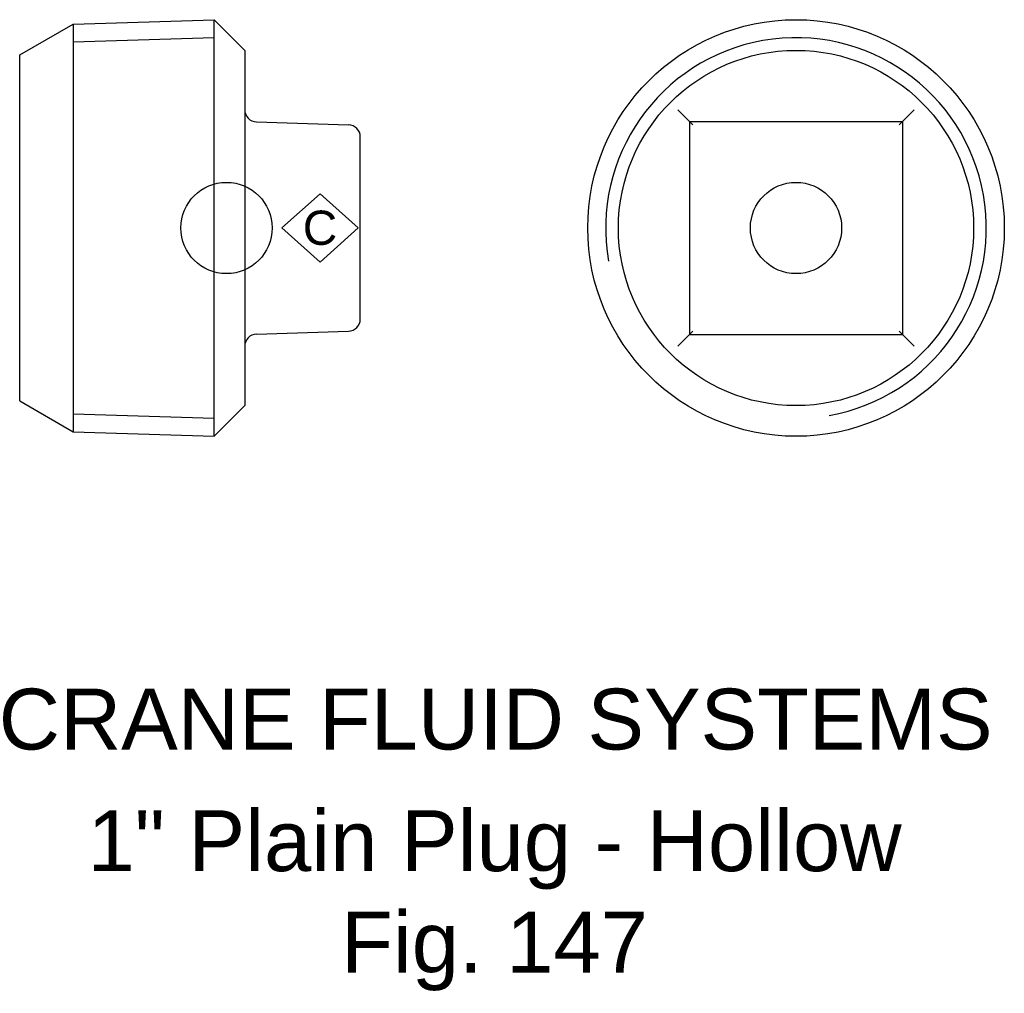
# Model space of a CAD drawing. Extents: x -17 to 63.9, y -62.9 to 17.1.
import ezdxf

# ---------------------------------------------------------------- set-up
doc = ezdxf.new("R2010")
doc.units = 0
doc.header["$MEASUREMENT"] = 0
doc.layers.get('0').update_dxf_attribs({"linetype": 'CONTINUOUS'})
for name, color, linetype in [('DETAIL', 2, 'CONTINUOUS'), ('ORIGIN', 6, 'CONTINUOUS'), ('SYMBOL', 3, 'CONTINUOUS')]:
    doc.layers.add(name, color=color, linetype=linetype)
doc.layers.add('TEXT', color=7, linetype='CONTINUOUS', lineweight=13)
doc.styles.add('fastrack', font='ARIAL.TTF')

# ---------------------------------------------------------------- blocks, each defined once
blk = doc.blocks.new('C Symbol')
at = {"layer": 'SYMBOL'}
for p, q in [((-10, 0), (0, 9)), ((0, 9), (10, 0)), ((0, -9), (-10, 0)), ((10, 0), (0, -9))]:
    blk.add_line(p, q, dxfattribs=at)
at = {"layer": 'SYMBOL', "insert": (0, 0), "char_height": 9, "attachment_point": 5, "style": 'fastrack'}
blk.add_mtext('C', dxfattribs=at)

msp = doc.modelspace()

# ---------------------------------------------------------------- linework, layer by layer
at = {"layer": 'DETAIL'}
for p, q in [((-12.604, 16.757), (-1.021, 17.121)), ((-1.021, -17.121), (-1.021, 17.121)), ((1.5, 14.6), (-1.021, 17.121)), ((-1.021, -17.121), (-1.021, 17.121)), ((-17, 14.219), (-12.604, 16.757)), ((-12.604, 16.757), (-12.604, -16.757)), ((-12.604, 16.757), (-12.604, -16.757)), ((-1.021, 15.641), (-12.604, 15.277)), ((1.5, 14.6), (1.5, -14.6)), ((-17, -14.219), (-17, 14.219)), ((38.097, 8.72), (37.097, 9.719)), ((55.536, 8.72), (56.535, 9.719)), ((2.469, 8.72), (10.031, 8.482)), ((38.066, 8.75), (55.566, 8.75)), ((38.066, 8.75), (38.066, -8.75)), ((38.097, 8.72), (38.334, 8.482)), ((55.536, 8.72), (55.298, 8.482)), ((55.566, 8.75), (55.566, -8.75)), ((11, -7.482), (11, 7.482)), ((2.469, -8.72), (10.031, -8.482)), ((37.097, -9.719), (38.097, -8.72)), ((38.066, -8.75), (55.566, -8.75)), ((38.066, -8.75), (55.566, -8.75)), ((38.097, -8.72), (38.334, -8.482)), ((55.536, -8.72), (55.298, -8.482)), ((55.536, -8.72), (56.535, -9.719)), ((-17, -14.219), (-12.604, -16.757)), ((-12.604, -15.277), (-1.021, -15.641)), ((1.5, -14.6), (-1.021, -17.121)), ((-12.604, -16.757), (-1.021, -17.121))]:
    msp.add_line(p, q, dxfattribs=at)
for radius in [17.121, 14.6]:
    msp.add_circle((46.816, 0), radius, dxfattribs=at)
at = {"layer": 'DETAIL', "ltscale": 25.458246}
msp.add_arc((46.816, 0), 15.641, 280, 190, dxfattribs=at)
at = {"layer": 'DETAIL'}
for centre, start, end in [((2.5, 9.719), 180, 268.2), ((10, 7.482), 0, 88.2), ((10, -7.482), 271.8, 0), ((2.5, -9.719), 91.8, 180)]:
    msp.add_arc(centre, 1, start, end, dxfattribs=at)
at = {"layer": 'ORIGIN'}
for centre in [(0, 0), (46.816, 0)]:
    msp.add_circle(centre, 3.75, dxfattribs=at)

# ---------------------------------------------------------------- block references
at = {"xscale": 0.3125, "yscale": 0.3125, "zscale": 0.3125}
msp.add_blockref('C Symbol', (7.686, 0), dxfattribs=at)

# ---------------------------------------------------------------- texts
at = {"layer": 'TEXT', "char_height": 5, "attachment_point": 2, "style": 'fastrack'}
for s, insert in [('CRANE FLUID SYSTEMS', (22.03, -37.867)), ('\\A1;1" Plain Plug - Hollow\\PFig. 147', (22.03, -47.867))]:
    msp.add_mtext(s, dxfattribs=dict(at, insert=insert))

doc.saveas('drawing.dxf')
